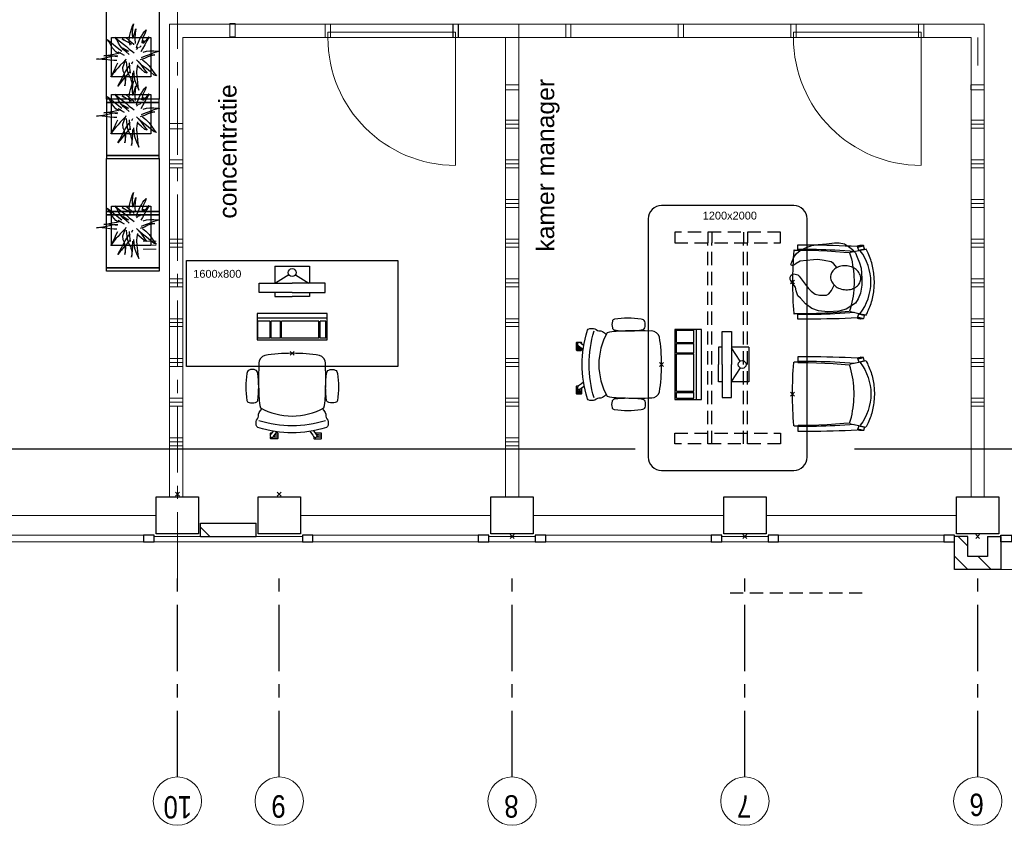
# Model space of a CAD drawing. Header units: millimetres. Extents: x -46954 to 169732, y -26853 to 94136.
# Tile 167 of 174: x 104900 to 112344, y 13083 to 19169. Entities that reach past the tile are written whole.
import ezdxf

# ---------------------------------------------------------------- set-up
doc = ezdxf.new("R2010")
doc.units = ezdxf.units.MM
doc.header["$LTSCALE"] = 400
doc.header["$PDMODE"] = 3
doc.header["$PDSIZE"] = 15
doc.linetypes.add('CENTER', pattern=[2, 1.25, -0.25, 0.25, -0.25])
doc.linetypes.add('HIDDEN', pattern=[0.375, 0.25, -0.125])
for name, color, linetype in [('-gd', 2, 'Continuous'), ('-ve', 2, 'HIDDEN'), ('co1-1-n-1-0-8_ip0', 7, 'Continuous'), ('inlay', 6, 'Continuous'), ('inr', 4, 'Continuous'), ('plant', 114, 'Continuous'), ('plat', 5, 'Continuous'), ('sona-s008_ip0', 7, 'Continuous'), ('stramien', 1, 'CENTER'), ('symbol', 1, 'Continuous'), ('timmerwerk-ge', 150, 'Continuous'), ('timmerwerk-ve', 8, 'HIDDEN')]:
    doc.layers.add(name, color=color, linetype=linetype)
for name, color, linetype, lineweight in [('Binnenkozijnen', 140, 'Continuous', 15), ('Buitenkozijnen', 140, 'Continuous', 15), ('mat-baksteen', 5, 'Continuous', 25), ('mat-beton (ihwg)', 5, 'Continuous', 25), ('None', 7, 'Continuous', 9)]:
    doc.layers.add(name, color=color, linetype=linetype, lineweight=lineweight)
doc.styles.add('Arial', font='arial.ttf', dxfattribs={"height": 176.388889})
doc.styles.add('Arial Narrow', font='ARIALN.TTF', dxfattribs={"height": 222.25})

# ---------------------------------------------------------------- blocks, each defined once
blk = doc.blocks.new('Kolom 280x320')
at = {"layer": 'mat-beton (ihwg)', "lineweight": 25}
blk.add_lwpolyline([(-300, 160), (-20, 160), (-20, -160), (-300, -160)], close=True, dxfattribs=at)
at = {"layer": 'None', "color": 92, "linetype": 'Continuous', "lineweight": 5}
blk.add_point((0, 0), dxfattribs=at)
blk = doc.blocks.new('*X1474')
at = {"layer": 'None', "lineweight": 9}
for p, q in [((-16688.9, -34366.6), (-16638.1, -34315.8)), ((-16688.9, -34543), (-16588.9, -34443))]:
    blk.add_line(p, q, dxfattribs=at)
blk = doc.blocks.new('*X1475')
at = {"layer": 'None', "lineweight": 9}
for p, q in [((-16638.1, -34315.8), (-16587.3, -34265)), ((-16510.9, -34365), (-16438.9, -34293))]:
    blk.add_line(p, q, dxfattribs=at)
blk = doc.blocks.new('*X1477')
at = {"layer": 'None', "lineweight": 9}
blk.add_line((-16438.9, -28636.1), (-16367.8, -28565), dxfattribs=at)
blk = doc.blocks.new('Gevelpui best 1410 (2D)')
at = {"layer": 'Buitenkozijnen', "lineweight": 15}
for p, q in [((-260, 0), (-260, -1410)), ((-260, 0), (-210, 0)), ((-210, 0), (-210, -1410)), ((-260, -1410), (-210, -1410))]:
    blk.add_line(p, q, dxfattribs=at)
at = {"layer": 'Buitenkozijnen', "color": 92, "lineweight": 25}
for points in [[(-260, 0), (-210, 0), (-210, -80), (-260, -80)], [(-260, -1330), (-210, -1330), (-210, -1410), (-260, -1410)]]:
    blk.add_lwpolyline(points, close=True, dxfattribs=at)
at = {"layer": 'None', "color": 43, "linetype": 'Continuous', "lineweight": 9}
blk.add_line((-410, 15), (-410, -1425), dxfattribs=at)
blk = doc.blocks.new('*U26')
at = {"layer": 'Buitenkozijnen', "lineweight": 15}
for p, q in [((-10, 0), (-10, -1960)), ((-10, 0), (40, 0)), ((40, 0), (40, -1960)), ((-10, -1960), (40, -1960))]:
    blk.add_line(p, q, dxfattribs=at)
blk = doc.blocks.new('Gevelpui best 1960')
at = {"layer": 'Buitenkozijnen', "color": 43, "lineweight": 9}
blk.add_line((250, 0), (250, -1960), dxfattribs=at)
at = {"layer": 'Buitenkozijnen', "color": 92, "lineweight": 25}
for points in [[(-10, 0), (40, 0), (40, -80), (-10, -80)], [(-10, -1880), (40, -1880), (40, -1960), (-10, -1960)]]:
    blk.add_lwpolyline(points, close=True, dxfattribs=at)
at = {"layer": 'Buitenkozijnen'}
blk.add_blockref('*U26', (0, 0), dxfattribs=at)
blk = doc.blocks.new('co1-1-n-1-0-8_b2')
at = {"linetype": 'Continuous'}
for p, q in [((-240.9, -40), (-240.8, -12)), ((240.8, -12), (240.9, -40)), ((-241.1, -513.2), (-224.9, -438.4)), ((-224.9, -438.4), (-223.6, -432.5)), ((223.6, -432.5), (224.9, -438.4)), ((224.9, -438.4), (241.1, -513.2)), ((-276.2, -535.9), (-276.8, -514.6)), ((-271.1, -489.2), (-271.1, -489.2)), ((-250, -554.2), (-241.1, -513.2)), ((241.1, -513.2), (250, -554.2)), ((271.1, -489.2), (271.1, -489.2)), ((276.2, -535.9), (276.8, -514.6)), ((249.3, -541.5), (249.3, -541.8))]:
    blk.add_line(p, q, dxfattribs=at)
at = {"linetype": 'Continuous', "flags": 128}
for points in [[(-271.1, -489.2), (-273.2, -443.6), (-275, -397.8), (-276.6, -351.9), (-278, -305.9), (-279.1, -259.7), (-280, -213.5), (-280.6, -167.1), (-281, -120.8), (-281.1, -74.4), (-281, -42.5, -0.413754), (-278.5, -40), (-241.1, -40, -0.411281), (-238.6, -42.5), (-237.8, -117.5), (-236.2, -180.8), (-233.7, -244), (-230.1, -307.2), (-225.8, -368.1), (-220.6, -429)], [(220.6, -429), (224.3, -387.5), (229, -324.4), (232.8, -261.2), (235.6, -198), (237.5, -134.7), (238.8, -42.5, -0.410009), (241.3, -40), (278.5, -40, -0.413754), (281, -42.5), (281.1, -74.4), (281, -120.8), (280.6, -167.1), (280, -213.5), (279.1, -259.7), (278, -305.9), (276.6, -351.9), (275, -397.8), (273.2, -443.6), (271.1, -489.2)]]:
    blk.add_lwpolyline(points, format="xyb", dxfattribs=at)
for points in [[(-230.7, -465.1), (-233.2, -433.7), (-235.8, -395.6), (-238.1, -357.3), (-240.1, -319), (-241.6, -284.6), (-242.9, -250.3), (-244, -215.8), (-244.8, -181.3), (-245.4, -146.6), (-245.8, -112), (-246.1, -77.2), (-246.2, -42.5)], [(230.7, -465.1), (233.2, -433.7), (235.8, -395.6), (238.1, -357.3), (240.1, -319), (241.6, -284.6), (242.9, -250.3), (244, -215.8), (244.8, -181.3), (245.4, -146.6), (245.8, -112), (246.1, -77.2), (246.2, -42.5)], [(0, -465.5), (-18.1, -465.2), (-36.1, -464.6), (-59.3, -463.1), (-82.5, -460.9), (-105.6, -457.9), (-128.5, -454.2), (-151.9, -449.7), (-175, -444.4), (-197.9, -438.3), (-220.5, -431.4)], [(220.5, -431.4), (198.1, -438.3), (175.3, -444.3), (152.1, -449.7), (128.5, -454.2), (105.7, -457.9), (82.8, -460.8), (59.5, -463.1), (36.1, -464.6), (18.1, -465.2), (0, -465.5)], [(-276.7, -513.9), (-276.8, -514.2), (-276.8, -514.6)], [(-271.1, -487.9), (-271.8, -491.3), (-272.8, -495.6), (-273.7, -500), (-274, -501.3), (-274.3, -502.6), (-274.5, -503.9), (-274.9, -505.4), (-275.3, -507.3), (-275.8, -509.5), (-276.3, -512.2), (-276.7, -513.9)], [(-269.4, -491.4), (-262.6, -493.7), (-247.5, -498.5), (-238.5, -501.2)], [(238.5, -501.2), (241.1, -500.5), (255.1, -496.1), (269.2, -491.5), (269.4, -491.5)], [(276.7, -513.9), (276.3, -512.1), (275.7, -509.4), (275.2, -507.1), (274.8, -505.1), (274.5, -503.6), (274.2, -502.3), (273.9, -500.9), (273.1, -497.2), (272.3, -493.6), (271.1, -487.9)], [(276.7, -513.9), (276.8, -514.2), (276.8, -514.6)], [(-251.6, -543), (-266, -539.8), (-274.6, -537.9)], [(-248.7, -557), (-241.7, -560.6), (-230.9, -566), (-220.5, -570.8), (-209.7, -575.6), (-197.7, -580.6), (-185.6, -585.3), (-173.3, -589.7), (-161, -593.7), (-148.6, -597.5), (-136.1, -601), (-123.5, -604.2), (-110.8, -607), (-98.1, -609.6), (-85.4, -611.8), (-72.6, -613.8), (-59.7, -615.4), (-46.8, -616.7), (-33.9, -617.7), (-22.6, -618.2), (-10.7, -618.6), (0, -618.7)], [(0, -618.7), (7.7, -618.6), (19.8, -618.3), (31.2, -617.8), (42.9, -617), (55.8, -615.8), (68.7, -614.3), (81.5, -612.4), (94.3, -610.3), (107, -607.8), (119.7, -605.1), (132.3, -602), (144.8, -598.6), (157.2, -594.9), (169.5, -590.9), (181.8, -586.7), (194, -582.1), (206, -577.2), (217.9, -572), (228.2, -567.2), (238.9, -562), (248.7, -557)], [(251.6, -543), (266, -539.8), (274.6, -537.9)]]:
    blk.add_lwpolyline(points, dxfattribs=at)
blk.add_arc((0, -2996), 2996, 85.43354, 94.56646)
at = {"linetype": 'Continuous'}
for centre, radius, start, end in [((-238.3, -12), 2.5, 94.56646, 179.48074), ((238.3, -12), 2.5, 0.51926, 85.43354), ((-268.6, -489.1), 2.5, 182.80576, 251.21272), ((0.2, -200.9), 391.2, 232.63547, 269.9709), ((-0.2, -200.9), 391.2, 270.03074, 307.36288), ((268.6, -489.1), 2.5, 288.78728, 357.19424), ((-274.2, -535.9), 2.02, 180.49767, 256.30763), ((-251.3, -541), 2.06, 259.07727, 349.1575), ((-247.5, -554.8), 2.5, 167.79098, 242.16084), ((247.5, -554.8), 2.5, 297.83916, 12.20902), ((251.3, -541), 2.06, 190.8425, 280.92273), ((274.2, -535.9), 2.02, 283.69237, 359.50233)]:
    blk.add_arc(centre, radius, start, end, dxfattribs=at)
for points, knots in [([(-265.1, -493), (-265.4, -494.2), (-265.6, -495.3), (-266.2, -497.7), (-266.4, -498.8), (-267, -501.3), (-267.3, -502.6), (-268.1, -505.7), (-268.5, -507.6), (-269.5, -511.5), (-269.9, -513.5), (-271, -517.8), (-271.5, -520.1), (-272.5, -524), (-272.9, -525.6), (-273.7, -528.8), (-274.1, -530.5), (-274.8, -533.4), (-275.1, -534.7), (-275.4, -535.9)], [0, 0, 0, 0, 0.1046264, 0.1046264, 0.2041971, 0.2041971, 0.3037678, 0.3037678, 0.4397222, 0.4397222, 0.5756766, 0.5756766, 0.7177927, 0.7177927, 0.8100398, 0.8100398, 0.902287, 0.902287, 0.9702722, 0.9702722, 0.9702722, 0.9702722]), ([(-240.4, -500.6), (-240.5, -501), (-241.1, -503.7), (-242.4, -509.8), (-244.4, -519.1), (-246.7, -529.5), (-248.3, -537.3), (-249.2, -541.4)], [0, 0, 0, 0, 0.035243, 0.2774915, 0.5197864, 0.7622544, 1, 1, 1, 1]), ([(240.4, -500.7), (240.5, -501), (241.1, -503.7), (242.4, -509.8), (244.4, -519.1), (246.7, -529.5), (248.4, -537.3), (249.2, -541.2)], [0, 0, 0, 0, 0.034208, 0.276552, 0.518943, 0.761507, 1, 1, 1, 1]), ([(265.1, -493), (265.4, -494.1), (265.6, -495.3), (266.2, -497.6), (266.4, -498.8), (267, -501.3), (267.3, -502.5), (268.1, -505.7), (268.5, -507.6), (269.5, -511.5), (269.9, -513.5), (271, -517.8), (271.5, -520.1), (272.5, -524), (272.9, -525.6), (273.7, -528.8), (274.1, -530.5), (274.8, -533.4), (275.1, -534.7), (275.4, -535.9)], [0, 0, 0, 0, 0.1047297, 0.1047297, 0.2042741, 0.2042741, 0.3038185, 0.3038185, 0.4398435, 0.4398435, 0.5758684, 0.5758684, 0.7177557, 0.7177557, 0.8100315, 0.8100315, 0.9023074, 0.9023074, 0.9702936, 0.9702936, 0.9702936, 0.9702936])]:
    blk.add_open_spline(points, degree=3, knots=knots, dxfattribs=at)
at = {"layer": 'co1-1-n-1-0-8_ip0'}
blk.add_point((0, 0), dxfattribs=at)
blk = doc.blocks.new('SYMB-PS01_B2')
blk.add_lwpolyline([(58.6, 67.4), (69.9, 77.8), (86, 96.6), (96.2, 116.4), (97.7, 170.3), (98.9, 217.4), (92.2, 250.7), (80.6, 302.7), (67.2, 348.9), (45.4, 376.3), (34.1, 387.9), (26.6, 400.2), (25.8, 409.6), (35.8, 414.1), (52.2, 410), (91.1, 399.8), (121.7, 384.5), (148.5, 360), (172.8, 323.3), (197.5, 278.9), (212.1, 231.9), (226.3, 168.8), (242.3, 111.1), (246.7, 76.3), (243.8, 35.7), (228.6, 1.8), (211, -31.7), (189.9, -56.4), (157.6, -74.3), (117.4, -97.9), (79.2, -115.8), (3.3, -132.4), (-46.9, -138.2), (-106.7, -136.4), (-153.5, -126.6), (-188.7, -109.6), (-215.4, -77.6), (-241.3, -46.4), (-264.4, 7.1), (-281.7, 87.7), (-285.3, 159.4), (-274.4, 212.1), (-245.6, 262.8), (-208.8, 307.7), (-193.1, 328.9), (-157.4, 347.2), (-130.7, 355.4), (-98.1, 391.1), (-80.1, 403.4), (-61.1, 407.8), (-46.6, 401.9), (-35.3, 388.5), (-34.1, 373.2), (-36.8, 351.9), (-46.2, 340), (-98.7, 286.6), (-128.1, 256.2), (-144.3, 235.4), (-162, 200.8), (-165.4, 167), (-158.2, 116.6), (-147, 99), (-118, 82.3), (-92.6, 73.9), (-75.3, 68.1)])
blk.add_lwpolyline([(-98.1, -12.2, 0.078796), (-89.7, -57.2, 0.088041), (-69.3, -92.8, 0.105312), (-38.1, -117.4, 0.121926), (-4.5, -124.7, 0.121926), (28.7, -115.5, 0.105312), (58.5, -89.2, 0.088041), (76.7, -52.4, 0.078796), (82.6, -7.1, 0.078796), (74.1, 37.9, 0.088041), (53.8, 73.5, 0.105312), (22.6, 98.1, 0.121926), (-11.1, 105.4, 0.121926), (-44.2, 96.2, 0.105312), (-74, 69.9, 0.088041), (-92.2, 33.1, 0.078796)], format="xyb", close=True)
blk = doc.blocks.new('boom nieuw 01')
at = {"layer": 'plant', "extrusion": (0, -4.44089e-16, -1)}
for p, q in [((-574, 694), (-627, 737)), ((-627, 737), (-616, 698)), ((-574, 694), (-627, 737)), ((-627, 737), (-616, 698)), ((-616, 698), (-564, 639)), ((-616, 698), (-564, 639)), ((-519, 654), (-574, 694)), ((-519, 654), (-574, 694)), ((-467, 618), (-519, 654)), ((-467, 618), (-519, 654)), ((-298, 670), (-316, 598)), ((-285, 709), (-298, 670)), ((-285, 665), (-285, 709)), ((-279, 616), (-285, 665)), ((-257, 677), (-284, 619)), ((-257, 677), (-284, 619)), ((-238, 749), (-257, 677)), ((-238, 749), (-257, 677)), ((-225, 789), (-238, 749)), ((-225, 789), (-238, 749)), ((-225, 745), (-225, 789)), ((-225, 745), (-225, 789)), ((-219, 696), (-225, 745)), ((-219, 696), (-225, 745)), ((-219, 630), (-219, 696)), ((-219, 630), (-219, 696)), ((-531, 541), (-584, 584)), ((-584, 584), (-573, 545)), ((-531, 541), (-584, 584)), ((-584, 584), (-573, 545)), ((-573, 545), (-520, 486)), ((-573, 545), (-520, 486)), ((-564, 639), (-510, 574)), ((-564, 639), (-510, 574)), ((-476, 501), (-531, 541)), ((-476, 501), (-531, 541)), ((-520, 486), (-467, 421)), ((-520, 486), (-467, 421)), ((-510, 574), (-463, 510)), ((-510, 574), (-463, 510)), ((-424, 465), (-476, 501)), ((-424, 465), (-476, 501)), ((-412, 565), (-467, 618)), ((-412, 565), (-467, 618)), ((-463, 510), (-423, 466)), ((-463, 510), (-423, 466)), ((-369, 511), (-412, 565)), ((-369, 511), (-412, 565)), ((-344, 540), (-368, 472)), ((-316, 598), (-344, 540)), ((-308, 551), (-333, 488)), ((-308, 551), (-333, 488)), ((-284, 619), (-308, 551)), ((-284, 619), (-308, 551)), ((-243, 519), (-227, 576)), ((-243, 519), (-227, 576)), ((-187, 511), (-234, 479)), ((-187, 511), (-234, 479)), ((-227, 576), (-219, 630)), ((-227, 576), (-219, 630)), ((-119, 548), (-187, 511)), ((-167, 460), (-136, 488)), ((-167, 460), (-136, 488)), ((-55, 579), (-119, 548)), ((-55, 579), (-119, 548)), ((-101, 524), (-55, 560)), ((-101, 524), (-55, 560)), ((-95, 500), (-50, 537)), ((-4, 517), (-70, 496)), ((-4, 517), (-70, 496)), ((9, 617), (-55, 579)), ((9, 617), (-55, 579)), ((-55, 560), (-36, 579)), ((-55, 560), (-36, 579)), ((-36, 579), (9, 617)), ((-36, 579), (9, 617)), ((-25, 464), (20, 490)), ((-25, 464), (20, 490)), ((73, 551), (-4, 517)), ((73, 551), (-4, 517)), ((20, 490), (61, 517)), ((20, 490), (61, 517)), ((61, 517), (92, 539)), ((61, 517), (92, 539)), ((126, 569), (73, 551)), ((126, 569), (73, 551)), ((92, 539), (126, 569)), ((92, 539), (126, 569)), ((-831, 440), (-863, 451)), ((-863, 451), (-808, 440)), ((-831, 440), (-863, 451)), ((-863, 451), (-808, 440)), ((-838, 331), (-790, 339)), ((-838, 331), (-790, 339)), ((-787, 335), (-838, 331)), ((-787, 335), (-838, 331)), ((-793, 417), (-831, 440)), ((-793, 417), (-831, 440)), ((-808, 440), (-733, 432)), ((-808, 440), (-733, 432)), ((-751, 400), (-793, 417)), ((-751, 400), (-793, 417)), ((-790, 339), (-724, 343)), ((-790, 339), (-724, 343)), ((-737, 335), (-787, 335)), ((-737, 335), (-787, 335)), ((-690, 378), (-751, 400)), ((-690, 378), (-751, 400)), ((-691, 320), (-737, 335)), ((-733, 432), (-646, 419)), ((-733, 432), (-646, 419)), ((-724, 343), (-665, 349)), ((-724, 343), (-665, 349)), ((-601, 365), (-690, 378)), ((-601, 365), (-690, 378)), ((-665, 349), (-613, 352)), ((-665, 349), (-613, 352)), ((-646, 419), (-567, 415)), ((-646, 419), (-567, 415)), ((-613, 352), (-578, 349)), ((-613, 352), (-578, 349)), ((-547, 362), (-601, 365)), ((-547, 362), (-601, 365)), ((-567, 415), (-510, 423)), ((-567, 415), (-510, 423)), ((-510, 423), (-451, 434)), ((-510, 423), (-451, 434)), ((-398, 347), (-436, 328)), ((-398, 347), (-436, 328)), ((-369, 412), (-424, 465)), ((-369, 412), (-424, 465)), ((-423, 466), (-397, 444)), ((-423, 466), (-397, 444)), ((-231, 344), (-254, 371)), ((-231, 344), (-254, 371)), ((-192, 292), (-231, 344)), ((-192, 292), (-231, 344)), ((-195, 409), (-161, 444)), ((-170, 410), (-128, 424)), ((-170, 410), (-128, 424)), ((-128, 424), (-78, 443)), ((-128, 424), (-78, 443)), ((-105, 362), (-122, 364)), ((-105, 362), (-122, 364)), ((-113, 330), (-85, 277)), ((-113, 330), (-85, 277)), ((-83, 336), (-105, 362)), ((-83, 336), (-105, 362)), ((-15, 385), (-100, 387)), ((-15, 385), (-100, 387)), ((-43, 284), (-83, 336)), ((-43, 284), (-83, 336)), ((-78, 443), (-25, 464)), ((-78, 443), (-25, 464)), ((69, 341), (-16, 343)), ((69, 341), (-16, 343)), ((71, 388), (-15, 385)), ((71, 388), (-15, 385)), ((-5, 354), (51, 371)), ((-5, 354), (51, 371)), ((51, 371), (104, 389)), ((51, 371), (104, 389)), ((154, 344), (69, 341)), ((154, 344), (69, 341)), ((140, 402), (71, 388)), ((140, 402), (71, 388)), ((79, 310), (135, 327)), ((79, 310), (135, 327)), ((104, 389), (140, 402)), ((104, 389), (140, 402)), ((135, 327), (188, 345)), ((135, 327), (188, 345)), ((224, 359), (154, 344)), ((224, 359), (154, 344)), ((188, 345), (224, 359)), ((188, 345), (224, 359)), ((-794, 221), (-746, 230)), ((-794, 221), (-746, 230)), ((-743, 226), (-794, 221)), ((-743, 226), (-794, 221)), ((-722, 163), (-748, 141)), ((-722, 163), (-748, 141)), ((-746, 230), (-680, 234)), ((-746, 230), (-680, 234)), ((-694, 225), (-743, 226)), ((-694, 225), (-743, 226)), ((-737, 139), (-688, 167)), ((-737, 139), (-688, 167)), ((-686, 193), (-722, 163)), ((-686, 193), (-722, 163)), ((-647, 211), (-694, 225)), ((-647, 211), (-694, 225)), ((-636, 315), (-691, 320)), ((-636, 315), (-691, 320)), ((-688, 167), (-620, 196)), ((-688, 167), (-620, 196)), ((-648, 228), (-686, 193)), ((-648, 228), (-686, 193)), ((-642, 298), (-680, 321)), ((-642, 298), (-680, 321)), ((-680, 234), (-621, 240)), ((-680, 234), (-621, 240)), ((-604, 263), (-648, 228)), ((-604, 263), (-648, 228)), ((-592, 206), (-647, 211)), ((-592, 206), (-647, 211)), ((-601, 281), (-642, 298)), ((-601, 281), (-642, 298)), ((-620, 196), (-568, 225)), ((-620, 196), (-568, 225)), ((-553, 314), (-604, 263)), ((-553, 314), (-604, 263)), ((-540, 259), (-601, 281)), ((-540, 259), (-601, 281)), ((-549, 186), (-592, 206)), ((-549, 186), (-592, 206)), ((-583, 313), (-496, 300)), ((-583, 313), (-496, 300)), ((-568, 225), (-511, 263)), ((-568, 225), (-511, 263)), ((-496, 183), (-549, 186)), ((-496, 183), (-549, 186)), ((-451, 246), (-540, 259)), ((-451, 246), (-540, 259)), ((-511, 263), (-472, 292)), ((-511, 263), (-472, 292)), ((-496, 300), (-417, 296)), ((-496, 300), (-417, 296)), ((-392, 219), (-496, 183)), ((-392, 219), (-496, 183)), ((-472, 292), (-455, 309)), ((-472, 292), (-455, 309)), ((-403, 195), (-454, 144)), ((-403, 195), (-454, 144)), ((-397, 243), (-451, 246)), ((-397, 243), (-451, 246)), ((-369, 232), (-403, 195)), ((-369, 232), (-403, 195)), ((-354, 238), (-392, 219)), ((-354, 238), (-392, 219)), ((-297, 215), (-269, 162)), ((-297, 215), (-269, 162)), ((-281, 288), (-232, 238)), ((-281, 288), (-232, 238)), ((-269, 162), (-239, 109)), ((-269, 162), (-239, 109)), ((-194, 216), (-242, 260)), ((-194, 216), (-242, 260)), ((-233, 285), (-204, 233)), ((-233, 285), (-204, 233)), ((-232, 238), (-199, 194)), ((-232, 238), (-199, 194)), ((-186, 120), (-227, 169)), ((-186, 120), (-227, 169)), ((-204, 233), (-174, 186)), ((-204, 233), (-174, 186)), ((-199, 194), (-138, 143)), ((-199, 194), (-138, 143)), ((-174, 186), (-194, 216)), ((-174, 186), (-194, 216)), ((-151, 244), (-192, 292)), ((-151, 244), (-192, 292)), ((-33, 98), (-151, 244)), ((-33, 98), (-151, 244)), ((-127, 307), (-59, 290)), ((-127, 307), (-59, 290)), ((-85, 277), (-56, 224)), ((-85, 277), (-56, 224)), ((-59, 290), (16, 294)), ((-59, 290), (16, 294)), ((-56, 224), (-25, 178)), ((-56, 224), (-25, 178)), ((-25, 178), (-46, 207)), ((-25, 178), (-46, 207)), ((-3, 235), (-43, 284)), ((-3, 235), (-43, 284)), ((16, 294), (79, 310)), ((16, 294), (79, 310)), ((-748, 141), (-796, 107)), ((-748, 141), (-796, 107)), ((-796, 107), (-737, 139)), ((-796, 107), (-737, 139)), ((-597, 22), (-646, -12)), ((-597, 22), (-646, -12)), ((-646, -12), (-586, 20)), ((-646, -12), (-586, 20)), ((-572, 44), (-597, 22)), ((-572, 44), (-597, 22)), ((-586, 20), (-537, 48)), ((-586, 20), (-537, 48)), ((-535, 74), (-572, 44)), ((-535, 74), (-572, 44)), ((-537, 48), (-469, 77)), ((-537, 48), (-469, 77)), ((-497, 109), (-535, 74)), ((-497, 109), (-535, 74)), ((-454, 144), (-497, 109)), ((-454, 144), (-497, 109)), ((-469, 77), (-417, 106)), ((-469, 77), (-417, 106)), ((-380, 87), (-378, 37)), ((-380, 87), (-378, 37)), ((-378, 37), (-372, -25)), ((-378, 37), (-372, -25)), ((-317, 95), (-308, 24)), ((-317, 95), (-308, 24)), ((-317, -32), (-303, 34)), ((-317, -32), (-303, 34)), ((-308, 24), (-304, -32)), ((-308, 24), (-304, -32)), ((-303, 34), (-304, 107)), ((-303, 34), (-304, 107)), ((-293, -58), (-278, 12)), ((-293, -58), (-278, 12)), ((-278, 12), (-263, 89)), ((-278, 12), (-263, 89)), ((-267, 114), (-235, 70)), ((-267, 114), (-235, 70)), ((-263, 89), (-248, 155)), ((-263, 89), (-248, 155)), ((-235, 70), (-173, 19)), ((-235, 70), (-173, 19)), ((-69, -25), (-186, 120)), ((-69, -25), (-186, 120)), ((-173, 19), (-128, -8)), ((-173, 19), (-128, -8)), ((-138, 143), (-93, 116)), ((-138, 143), (-93, 116)), ((-93, 116), (-36, 86)), ((-93, 116), (-36, 86)), ((-36, 86), (2, 56)), ((-36, 86), (2, 56)), ((2, 56), (-33, 98)), ((2, 56), (-33, 98)), ((-372, -25), (-363, -96)), ((-372, -25), (-363, -96)), ((-363, -96), (-359, -152)), ((-363, -96), (-359, -152)), ((-359, -152), (-354, -201)), ((-359, -152), (-354, -201)), ((-348, -178), (-333, -108)), ((-348, -178), (-333, -108)), ((-333, -108), (-317, -32)), ((-333, -108), (-317, -32)), ((-304, -32), (-299, -81)), ((-304, -32), (-299, -81)), ((-303, -124), (-293, -58)), ((-303, -124), (-293, -58)), ((-299, -81), (-303, -124)), ((-299, -81), (-303, -124)), ((-128, -8), (-72, -38)), ((-128, -8), (-72, -38)), ((-72, -38), (-33, -68)), ((-72, -38), (-33, -68)), ((-33, -68), (-69, -25)), ((-33, -68), (-69, -25)), ((-358, -244), (-348, -178)), ((-358, -244), (-348, -178)), ((-354, -201), (-358, -244)), ((-354, -201), (-358, -244))]:
    blk.add_line(p, q, dxfattribs=at)
at = {"layer": 'timmerwerk-ge', "linetype": 'Continuous', "extrusion": (0, -4.44089e-16, -1)}
for p, q in [((0, 647), (-647, 647)), ((-647, 647), (-647, 0)), ((0, 0), (0, 647)), ((-647, 0), (0, 0))]:
    blk.add_line(p, q, dxfattribs=at)
blk = doc.blocks.new('SONA-S008_B2')
at = {"layer": '-gd'}
blk.add_open_spline([(-253, -509.5), (-87.8, -560.2), (87.8, -560.2), (253, -509.5)], degree=3, dxfattribs=at)
for points in [[(-206.6, -15.8), (-79.4, 5.3), (79.6, 5.3), (206.6, -15.8)], [(-253, -272.1), (-257.1, -206.8), (-252.1, -139.2), (-253, -73.9)], [(-253, -73.9), (-253.4, -51.6), (-233.1, -20.2), (-206.6, -15.8)], [(206.6, -15.8), (233.1, -20.2), (253.4, -51.6), (253, -73.9)], [(253, -73.9), (252.1, -139.2), (257.1, -206.8), (253, -272.1)], [(-325.3, -126.1), (-337, -131.7), (-340.4, -140.8), (-342.5, -153.6)], [(-277.9, -126.1), (-287.8, -121.3), (-315.3, -121.3), (-325.3, -126.1)], [(-260.7, -153.6), (-262.7, -140.8), (-266.2, -131.7), (-277.9, -126.1)], [(260.6, -153.6), (262.7, -140.8), (266.2, -131.7), (277.9, -126.1)], [(277.9, -126.1), (287.8, -121.3), (315.3, -121.3), (325.3, -126.1)], [(325.3, -126.1), (337, -131.7), (340.4, -140.8), (342.5, -153.6)], [(-342.5, -153.6), (-353.5, -221.1), (-351.5, -287.6), (-342.5, -355.4)], [(-260.7, -355.4), (-251.6, -287.6), (-249.7, -221.1), (-260.7, -153.6)], [(260.6, -355.4), (251.6, -287.6), (249.7, -221.1), (260.6, -153.6)], [(342.5, -153.6), (353.4, -221.1), (351.5, -287.6), (342.5, -355.4)], [(-238.9, -411.5), (-253, -365.7), (-250.2, -318.7), (-253, -272.1)], [(253, -272.1), (250.2, -318.7), (253, -365.7), (238.9, -411.5)], [(251.9, -297.7), (252.9, -297.4), (253.8, -297.1), (254.7, -296.8)], [(-342.5, -355.4), (-341.5, -363), (-333.6, -369.9), (-326.1, -371.8)], [(-326.1, -371.8), (-310.3, -375.7), (-292.8, -375.7), (-277, -371.8)], [(-277, -371.8), (-269.5, -369.9), (-261.7, -363), (-260.7, -355.4)], [(-250.7, -332.5), (-253.1, -331.7), (-255.4, -330.9), (-257.6, -330.2)], [(-255.2, -303.9), (-254.1, -304.3), (-252.9, -304.7), (-251.7, -305.1)], [(256.9, -323.2), (255, -323.8), (253.1, -324.4), (251, -325.1)], [(277, -371.8), (269.5, -369.9), (261.7, -363), (260.6, -355.4)], [(326.1, -371.8), (310.3, -375.7), (292.8, -375.7), (277, -371.8)], [(342.5, -355.4), (341.5, -363), (333.6, -369.9), (326.1, -371.8)], [(-227.3, -418.1), (-247.1, -436.6), (-255.7, -455.2), (-255.5, -473.7)], [(238.9, -411.5), (95.4, -494.5), (-95.5, -494.5), (-238.9, -411.5)], [(255.5, -473.7), (255.7, -455.2), (247.1, -436.6), (227.3, -418.1)], [(-272.1, -515.2), (-274.4, -533.8), (-273.7, -555.7), (-258.6, -560.1)], [(-255.5, -473.7), (-255.4, -489), (-270.3, -500.1), (-272.1, -515.2)], [(272.1, -515.2), (270.3, -500.1), (255.4, -489), (255.5, -473.7)], [(258.6, -560.1), (273.7, -555.6), (274.4, -533.8), (272.1, -515.2)], [(-258.6, -560.1), (-77.4, -613.6), (78.8, -613.6), (258.6, -560.1)], [(-185.5, -615.4), (-185.5, -615.4), (-176.5, -602.9), (-162.6, -583.8)], [(-134.5, -588.9), (-152.4, -613.6), (-164.7, -630.5), (-164.7, -630.5)], [(143.1, -630.4), (143.1, -630.4), (131.8, -614.9), (115.2, -592)], [(143.7, -587.5), (156, -604.4), (163.9, -615.2), (163.9, -615.2)], [(-222.5, -641.1), (-222.5, -641.1), (-222.4, -632.9), (-222.4, -632.9)], [(-218.8, -644.8), (-220.8, -644.8), (-222.5, -643.1), (-222.5, -641.1)], [(-222.4, -606.9), (-222.4, -604.9), (-220.7, -603.3), (-218.7, -603.3)], [(-222.4, -615.1), (-222.4, -615.1), (-222.4, -606.9), (-222.4, -606.9)], [(-218.8, -615.1), (-218.8, -615.1), (-222.4, -615.1), (-222.4, -615.1)], [(-222.4, -629.9), (-222.4, -629.9), (-222.4, -618.1), (-222.4, -618.1)], [(-222.4, -618.1), (-222.4, -618.1), (-198.5, -618.1), (-198.5, -618.1)], [(-198.6, -630), (-198.6, -630), (-222.4, -629.9), (-222.4, -629.9)], [(-222.4, -632.9), (-222.4, -632.9), (-218.8, -632.9), (-218.8, -632.9)], [(-198.5, -615.1), (-198.5, -615.1), (-218.8, -615.1), (-218.8, -615.1)], [(-218.8, -632.9), (-218.8, -632.9), (-198.6, -633), (-198.6, -633)], [(-166.5, -644.9), (-166.5, -644.9), (-218.8, -644.8), (-218.8, -644.8)], [(-218.7, -603.3), (-218.7, -603.3), (-192, -603.3), (-176.8, -603.3)], [(-198.6, -633), (-198.6, -633), (-198.6, -630), (-198.6, -630)], [(-198.6, -630), (-198.6, -630), (-186.7, -630), (-186.7, -630)], [(-198.6, -633), (-198.6, -633), (-186.7, -633), (-186.7, -633)], [(-198.5, -618.1), (-198.5, -618.1), (-198.5, -615.1), (-198.5, -615.1)], [(-198.5, -615.1), (-198.5, -615.1), (-186.7, -615.2), (-186.7, -615.2)], [(-198.5, -618.1), (-198.5, -618.1), (-189.1, -618.2), (-187.1, -618.2)], [(-182.7, -633.4), (-188.4, -629.2), (-189.7, -621.1), (-185.5, -615.4)], [(-185.4, -615.2), (-186.2, -615.2), (-186.7, -615.2), (-186.7, -615.2)], [(-186.7, -615.2), (-186.7, -615.2), (-186.7, -616.4), (-186.7, -617.3)], [(-185.9, -630), (-186.4, -630), (-186.7, -630), (-186.7, -630)], [(-186.7, -630), (-186.7, -630), (-186.7, -633), (-186.7, -633)], [(-186.7, -633), (-186.7, -633), (-185.3, -633), (-183.1, -633)], [(-164.7, -630.5), (-168.8, -636.2), (-176.9, -637.5), (-182.7, -633.4)], [(-182.7, -633.4), (-182.7, -633.4), (-182.7, -633.4), (-182.7, -633.4)], [(-167.1, -633), (-166.7, -633), (-166.5, -633), (-166.5, -633)], [(-166.5, -633), (-166.5, -633), (-162.9, -633.1), (-162.9, -633.1)], [(-162.9, -641.3), (-162.9, -643.3), (-164.5, -644.9), (-166.5, -644.9)], [(-162.8, -630.1), (-162.8, -630.1), (-163.4, -630.1), (-164.4, -630)], [(-162.9, -633.1), (-162.9, -633.1), (-162.9, -641.3), (-162.9, -641.3)], [(-162.8, -628), (-162.8, -629.2), (-162.8, -630.1), (-162.8, -630.1)], [(106.4, -606.6), (106.4, -604.6), (108, -603), (110, -603)], [(106.4, -614.8), (106.4, -614.8), (106.4, -606.6), (106.4, -606.6)], [(110.1, -614.8), (110.1, -614.8), (106.4, -614.8), (106.4, -614.8)], [(106.4, -629.7), (106.4, -629.7), (106.4, -617.8), (106.4, -617.8)], [(106.4, -617.8), (106.4, -617.8), (130.3, -617.8), (130.3, -617.8)], [(130.3, -629.6), (130.3, -629.6), (106.4, -629.7), (106.4, -629.7)], [(106.4, -640.9), (106.4, -640.9), (106.4, -632.7), (106.4, -632.7)], [(106.4, -632.7), (106.4, -632.7), (110.1, -632.7), (110.1, -632.7)], [(110.1, -644.5), (108.1, -644.5), (106.5, -642.9), (106.4, -640.9)], [(110, -603), (110, -603), (115.6, -603), (123.1, -603)], [(130.3, -614.8), (130.3, -614.8), (110.1, -614.8), (110.1, -614.8)], [(110.1, -632.7), (110.1, -632.7), (130.3, -632.6), (130.3, -632.6)], [(162.4, -644.4), (162.4, -644.4), (110.1, -644.5), (110.1, -644.5)], [(130.3, -617.8), (130.3, -617.8), (130.3, -614.8), (130.3, -614.8)], [(130.3, -614.8), (130.3, -614.8), (130.9, -614.8), (131.7, -614.8)], [(130.3, -617.8), (130.3, -617.8), (131.9, -617.8), (133.9, -617.8)], [(130.3, -632.6), (130.3, -632.6), (130.3, -629.6), (130.3, -629.6)], [(130.3, -629.6), (130.3, -629.6), (142.1, -629.6), (142.1, -629.6)], [(130.3, -632.6), (130.3, -632.6), (142.2, -632.6), (142.2, -632.6)], [(142.5, -629.6), (142.3, -629.6), (142.1, -629.6), (142.1, -629.6)], [(142.1, -629.6), (142.1, -629.6), (142.2, -632.6), (142.2, -632.6)], [(142.2, -632.6), (142.2, -632.6), (143.3, -632.6), (145.1, -632.6)], [(161.1, -633.2), (155.3, -637.4), (147.2, -636.1), (143.1, -630.4)], [(154.9, -602.9), (159.4, -602.9), (162.3, -602.9), (162.3, -602.9)], [(163.9, -615.2), (168.1, -621), (166.8, -629.1), (161.1, -633.2)], [(161.1, -633.2), (161.1, -633.2), (161.1, -633.2), (161.1, -633.2)], [(161.8, -632.6), (162.2, -632.6), (162.4, -632.6), (162.4, -632.6)], [(162.3, -602.9), (164.4, -602.9), (166, -604.6), (166, -606.6)], [(162.4, -632.6), (162.4, -632.6), (166, -632.6), (166, -632.6)], [(166, -640.8), (166, -642.8), (164.4, -644.4), (162.4, -644.4)], [(166, -614.8), (166, -614.8), (164.6, -614.8), (163.5, -614.8)], [(166, -629.6), (166, -629.6), (165.4, -629.6), (164.4, -629.6)], [(165.3, -617.8), (165.8, -617.8), (166, -617.8), (166, -617.8)], [(166, -606.6), (166, -606.6), (166, -614.8), (166, -614.8)], [(166, -617.8), (166, -617.8), (166, -618.6), (166, -619.9)], [(166, -625.7), (166, -627.8), (166, -629.6), (166, -629.6)], [(166, -632.6), (166, -632.6), (166, -640.8), (166, -640.8)]]:
    blk.add_open_spline(points, degree=3)
at = {"layer": 'sona-s008_ip0'}
blk.add_point((0, 0), dxfattribs=at)
blk = doc.blocks.new('SYMB-CMP4_B2')
for p, q in [((-130, 558.1), (130, 558.1)), ((-130, 558.1), (-130, 428.1)), ((130, 558.1), (130, 428.1)), ((-25.3, 491.9), (-125, 428.1)), ((25.3, 491.9), (125, 428.1)), ((-250, 358.1), (-250, 428.1)), ((-250, 428.1), (0, 428.1)), ((250, 428.1), (0, 428.1)), ((250, 358.1), (250, 428.1)), ((0, 358.1), (-250, 358.1)), ((-130, 358.1), (-130, 328.1)), ((-130, 328.1), (0, 328.1)), ((0, 358.1), (250, 358.1)), ((130, 328.1), (0, 328.1)), ((130, 358.1), (130, 328.1)), ((265, 200), (-265, 200)), ((-265, 200), (-265, 0)), ((265, 162.9), (-265, 162.9)), ((265, 0), (265, 200)), ((-166.8, 141.5), (-259.7, 141.5)), ((-259.7, 12.9), (-259.7, 141.5)), ((-166.8, 12.9), (-166.8, 141.5)), ((-88, 141.5), (-159.1, 141.5)), ((-159.1, 12.9), (-159.1, 141.5)), ((-88, 12.9), (-88, 141.5)), ((200.4, 141.5), (-81.5, 141.5)), ((-81.5, 12.9), (-81.5, 141.5)), ((200.4, 12.9), (200.4, 141.5)), ((254.7, 141.5), (212.3, 141.5)), ((212.3, 12.9), (212.3, 141.5)), ((254.7, 12.9), (254.7, 141.5)), ((-265, 0), (265, 0)), ((-166.8, 12.9), (-259.7, 12.9)), ((-88, 12.9), (-159.1, 12.9)), ((200.4, 12.9), (-81.5, 12.9)), ((254.7, 12.9), (212.3, 12.9))]:
    blk.add_line(p, q)
blk.add_circle((0, 508.1), 30)

msp = doc.modelspace()

# ---------------------------------------------------------------- linework, layer by layer
at = {"layer": 'Buitenkozijnen', "lineweight": 15}
for points in [[(105917.26676, 15224.13853), (105917.26676, 15264.17916), (107037.26676, 15264.17916), (107037.26676, 15224.13853)], [(108447.26676, 15224.13853), (108447.26676, 15264.17916), (108797.26676, 15264.17916), (108797.26676, 15224.13853)], [(110207.26676, 15224.13853), (110207.26676, 15264.17916), (110557.26676, 15264.17916), (110557.26676, 15224.13853)]]:
    msp.add_lwpolyline(points, close=True, dxfattribs=at)
at = {"layer": 'inlay'}
for p, q in [((109552.26676, 15924.13853), (104282.26676, 15924.13853)), ((119372.3074, 15924.13853), (111212.26676, 15924.13853))]:
    msp.add_line(p, q, dxfattribs=at)
msp.add_arc((110992.26676, 15844.17916), 7460, 136.574055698, 155.614826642, dxfattribs=at)
at = {"layer": 'inr'}
msp.add_lwpolyline([(110852.26676, 15864.17916), (110852.26676, 17664.17916, 0.4142135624), (110752.26676, 17764.17916), (109752.26676, 17764.17916, 0.4142135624), (109652.26676, 17664.17916), (109652.26676, 15864.17916, 0.4142135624), (109752.26676, 15764.17916), (110752.26676, 15764.17916, 0.4142135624)], format="xyb", close=True, dxfattribs=at)
msp.add_lwpolyline([(106159.86936, 17348.5399), (107759.86936, 17348.5399), (107759.86936, 16548.5399), (106159.86936, 16548.5399)], close=True, dxfattribs=at)
at = {"layer": 'mat-baksteen', "lineweight": 25}
for p, q in [((106267.26676, 15364.17916), (106687.26676, 15364.17916)), ((106267.26676, 15264.17916), (106267.26676, 15364.17916)), ((106687.26676, 15264.17916), (106687.26676, 15364.17916)), ((106267.26676, 15264.17916), (106687.26676, 15264.17916)), ((112067.26676, 15264.17916), (111967.26676, 15264.17916)), ((111967.26676, 15014.17916), (111967.26676, 15264.17916)), ((112067.26676, 15114.17916), (112067.26676, 15264.17916)), ((112217.26676, 15264.17916), (112217.26676, 15114.17916)), ((112217.26676, 15264.17916), (112317.26676, 15264.17916)), ((112317.26676, 15264.17916), (112317.26676, 15014.17916)), ((112217.26676, 15114.17916), (112067.26676, 15114.17916)), ((112317.26676, 15014.17916), (111967.26676, 15014.17916))]:
    msp.add_line(p, q, dxfattribs=at)
at = {"layer": 'None', "color": 43, "linetype": 'Continuous', "lineweight": 9}
for centre in [(106092.26676, 13265.39602), (106862.26676, 13265.39602), (108622.26676, 13265.39602), (110382.26676, 13265.39602), (112142.26676, 13265.39602)]:
    msp.add_circle(centre, 182.60642, dxfattribs=at)
at = {"layer": 'plat', "lineweight": 0}
for p, q in [((112192.26676, 19134.17916), (106032.8296, 19134.17916)), ((106032.8296, 15570.17916), (106032.8296, 19134.17916)), ((112192.26676, 19134.17916), (106032.8296, 19134.17916)), ((108672.26676, 18544.17916), (108672.26676, 19134.17916)), ((112192.26676, 18544.17916), (112192.26676, 19134.17916)), ((112192.26676, 18824.17879), (112192.26676, 19134.17916)), ((112092.26676, 19034.17916), (106132.8296, 19034.17916)), ((106132.8296, 19034.17916), (106132.8296, 18331.17916)), ((108572.26676, 19034.17916), (106132.8296, 19034.17916)), ((108195.76676, 18070.42796), (108195.76676, 19034.17916)), ((108572.26676, 18544.17916), (108572.26676, 19034.17916)), ((108572.26676, 18824.17879), (108572.26676, 19034.17916)), ((112092.26676, 19034.17916), (108672.26676, 19034.17916)), ((108672.26676, 18824.17879), (108672.26676, 19034.17916)), ((111715.76676, 18070.42796), (111715.76676, 19034.17916)), ((112092.26676, 18544.17916), (112092.26676, 19034.17916)), ((112092.26676, 18824.17879), (112092.26676, 19034.17916)), ((112142.26676, 18824.17879), (112142.26676, 19034.17916)), ((106132.8296, 15570.17916), (106132.8296, 18644.17916)), ((108572.26676, 18638.17916), (108572.26676, 15564.17916)), ((108572.26676, 18638.17916), (108672.26676, 18638.17916)), ((108672.26676, 18638.17916), (108672.26676, 15564.17916)), ((112092.26676, 18638.17916), (112092.26676, 15564.17916)), ((112092.26676, 18638.17916), (112192.26676, 18638.17916)), ((112192.26676, 18638.17916), (112192.26676, 15564.17916)), ((108672.26676, 18410.17916), (108572.26676, 18410.17916)), ((112192.26676, 18410.17916), (112092.26676, 18410.17916)), ((106132.8296, 18344.17916), (106032.8296, 18344.17916)), ((108672.26676, 18380.17916), (108572.26676, 18380.17916)), ((108672.26676, 18350.17916), (108572.26676, 18350.17916)), ((112192.26676, 18380.17916), (112092.26676, 18380.17916)), ((112192.26676, 18350.17916), (112092.26676, 18350.17916)), ((106132.8296, 18110.17916), (106032.8296, 18110.17916)), ((108672.26676, 18110.17916), (108572.26676, 18110.17916)), ((112192.26676, 18110.17916), (112092.26676, 18110.17916)), ((106132.8296, 18080.17916), (106032.8296, 18080.17916)), ((106132.8296, 18050.17916), (106032.8296, 18050.17916)), ((108672.26676, 18080.17916), (108572.26676, 18080.17916)), ((108672.26676, 18050.17916), (108572.26676, 18050.17916)), ((112192.26676, 18080.17916), (112092.26676, 18080.17916)), ((112192.26676, 18050.17916), (112092.26676, 18050.17916)), ((108672.26676, 17810.17916), (108572.26676, 17810.17916)), ((112192.26676, 17810.17916), (112092.26676, 17810.17916)), ((108672.26676, 17780.17916), (108572.26676, 17780.17916)), ((108672.26676, 17750.17916), (108572.26676, 17750.17916)), ((112192.26676, 17780.17916), (112092.26676, 17780.17916)), ((112192.26676, 17750.17916), (112092.26676, 17750.17916)), ((105932.8296, 17495.49086), (105832.8296, 17495.49086)), ((106132.8296, 17510.17916), (106032.8296, 17510.17916)), ((108672.26676, 17510.17916), (108572.26676, 17510.17916)), ((112192.26676, 17510.17916), (112092.26676, 17510.17916)), ((105932.8296, 17465.49086), (105832.8296, 17465.49086)), ((105932.8296, 17435.49086), (105832.8296, 17435.49086)), ((106132.8296, 17480.17916), (106032.8296, 17480.17916)), ((106132.8296, 17450.17916), (106032.8296, 17450.17916)), ((108672.26676, 17480.17916), (108572.26676, 17480.17916)), ((108672.26676, 17450.17916), (108572.26676, 17450.17916)), ((112192.26676, 17480.17916), (112092.26676, 17480.17916)), ((112192.26676, 17450.17916), (112092.26676, 17450.17916)), ((106132.8296, 17210.17916), (106032.8296, 17210.17916)), ((108672.26676, 17210.17916), (108572.26676, 17210.17916)), ((112192.26676, 17210.17916), (112092.26676, 17210.17916)), ((106132.8296, 17180.17916), (106032.8296, 17180.17916)), ((106132.8296, 17150.17916), (106032.8296, 17150.17916)), ((108672.26676, 17180.17916), (108572.26676, 17180.17916)), ((108672.26676, 17150.17916), (108572.26676, 17150.17916)), ((112192.26676, 17180.17916), (112092.26676, 17180.17916)), ((112192.26676, 17150.17916), (112092.26676, 17150.17916)), ((106132.8296, 16910.17916), (106032.8296, 16910.17916)), ((108672.26676, 16910.17916), (108572.26676, 16910.17916)), ((112192.26676, 16910.17916), (112092.26676, 16910.17916)), ((106132.8296, 16880.17916), (106032.8296, 16880.17916)), ((106132.8296, 16850.17916), (106032.8296, 16850.17916)), ((108672.26676, 16880.17916), (108572.26676, 16880.17916)), ((108672.26676, 16850.17916), (108572.26676, 16850.17916)), ((112192.26676, 16880.17916), (112092.26676, 16880.17916)), ((112192.26676, 16850.17916), (112092.26676, 16850.17916)), ((106132.8296, 16610.17916), (106032.8296, 16610.17916)), ((108672.26676, 16610.17916), (108572.26676, 16610.17916)), ((112192.26676, 16610.17916), (112092.26676, 16610.17916)), ((106132.8296, 16580.17916), (106032.8296, 16580.17916)), ((106132.8296, 16550.17916), (106032.8296, 16550.17916)), ((108672.26676, 16580.17916), (108572.26676, 16580.17916)), ((108672.26676, 16550.17916), (108572.26676, 16550.17916)), ((112192.26676, 16580.17916), (112092.26676, 16580.17916)), ((112192.26676, 16550.17916), (112092.26676, 16550.17916)), ((106132.8296, 16310.17916), (106032.8296, 16310.17916)), ((108672.26676, 16310.17916), (108572.26676, 16310.17916)), ((112192.26676, 16310.17916), (112092.26676, 16310.17916)), ((106132.8296, 16280.17916), (106032.8296, 16280.17916)), ((106132.8296, 16250.17916), (106032.8296, 16250.17916)), ((108672.26676, 16280.17916), (108572.26676, 16280.17916)), ((108672.26676, 16250.17916), (108572.26676, 16250.17916)), ((112192.26676, 16280.17916), (112092.26676, 16280.17916)), ((112192.26676, 16250.17916), (112092.26676, 16250.17916)), ((106132.8296, 16010.17916), (106032.8296, 16010.17916)), ((106132.8296, 16010.17916), (106032.8296, 16010.17916)), ((108672.26676, 16010.17916), (108572.26676, 16010.17916)), ((106132.8296, 15980.17916), (106032.8296, 15980.17916)), ((106132.8296, 15980.17916), (106032.8296, 15980.17916)), ((106132.8296, 15950.17916), (106032.8296, 15950.17916)), ((106132.8296, 15950.17916), (106032.8296, 15950.17916)), ((108672.26676, 15980.17916), (108572.26676, 15980.17916)), ((108672.26676, 15950.17916), (108572.26676, 15950.17916))]:
    msp.add_line(p, q, dxfattribs=at)
for points in [[(106489.3296, 19040.17916), (106489.3296, 19140.17916), (106529.3296, 19140.17916), (106529.3296, 19040.17916)], [(107209.76676, 19034.17916), (107249.76676, 19034.17916), (107249.76676, 19134.17916), (107209.76676, 19134.17916)], [(108175.76676, 19034.17916), (108215.76676, 19034.17916), (108215.76676, 19134.17916), (108175.76676, 19134.17916)], [(108176.76676, 19035.17916), (108176.76676, 19135.17916), (108216.76676, 19135.17916), (108216.76676, 19035.17916)], [(109027.76676, 19035.17916), (109027.76676, 19135.17916), (109067.76676, 19135.17916), (109067.76676, 19035.17916)], [(109878.76676, 19035.17916), (109878.76676, 19135.17916), (109918.76676, 19135.17916), (109918.76676, 19035.17916)], [(110729.76676, 19035.17916), (110729.76676, 19135.17916), (110769.76676, 19135.17916), (110769.76676, 19035.17916)], [(110729.76676, 19034.17916), (110769.76676, 19034.17916), (110769.76676, 19134.17916), (110729.76676, 19134.17916)], [(111695.76676, 19034.17916), (111735.76676, 19034.17916), (111735.76676, 19134.17916), (111695.76676, 19134.17916)], [(111695.76676, 19034.17916), (111695.76676, 19134.17916), (111735.76676, 19134.17916), (111735.76676, 19034.17916)], [(107229.76676, 19034.17916), (108195.76676, 19034.17916), (108195.76676, 19074.17916), (107229.76676, 19074.17916)], [(110749.76676, 19034.17916), (111715.76676, 19034.17916), (111715.76676, 19074.17916), (110749.76676, 19074.17916)], [(108672.26676, 18638.17916), (108572.26676, 18638.17916), (108572.26676, 18678.17916), (108672.26676, 18678.17916)], [(112191.76676, 18638.17916), (112091.76676, 18638.17916), (112091.76676, 18678.17916), (112191.76676, 18678.17916)], [(106033.3296, 18344.17916), (106133.3296, 18344.17916), (106133.3296, 18384.17916), (106033.3296, 18384.17916)]]:
    msp.add_lwpolyline(points, close=True, dxfattribs=at)
for centre in [(108195.76676, 19034.17916), (111715.76676, 19034.17916)]:
    msp.add_arc(centre, 966, 180, 270, dxfattribs=at)
at = {"layer": 'stramien', "lineweight": 0}
msp.add_line((106092.26676, 14948.00243), (106092.26676, 30051.63798), dxfattribs=at)
at = {"layer": 'stramien'}
for p, q in [((106092.26676, 13448.00243), (106092.26676, 14948.00243)), ((106862.26676, 13448.00243), (106862.26676, 14948.00243)), ((108622.26676, 13448.00243), (108622.26676, 14948.00243)), ((110382.26676, 13448.00243), (110382.26676, 14948.00243)), ((112142.26676, 13448.00243), (112142.26676, 14948.00243))]:
    msp.add_line(p, q, dxfattribs=at)
at = {"layer": 'timmerwerk-ge'}
for points in [[(105555.19722, 19369.17916), (105955.19722, 19369.17916), (105955.19722, 18569.17916), (105555.19722, 18569.17916)], [(105555.19722, 18569.17916), (105555.19722, 18544.17916), (105955.19722, 18544.17916), (105955.19722, 18569.17916)], [(105555.19722, 18144.17916), (105955.19722, 18144.17916), (105955.19722, 18544.17916), (105555.19722, 18544.17916)], [(105555.19722, 18144.17916), (105555.19722, 18119.17916), (105955.19722, 18119.17916), (105955.19722, 18144.17916)], [(105555.19722, 18119.17916), (105955.19722, 18119.17916), (105955.19722, 17719.17916), (105555.19722, 17719.17916)], [(105555.19722, 17694.17916), (105555.19722, 17719.17916), (105955.19722, 17719.17916), (105955.19722, 17694.17916)], [(105555.19722, 17694.17916), (105955.19722, 17694.17916), (105955.19722, 17294.17916), (105555.19722, 17294.17916)], [(105555.19722, 17269.17916), (105555.19722, 17294.17916), (105955.19722, 17294.17916), (105955.19722, 17269.17916)]]:
    msp.add_lwpolyline(points, close=True, dxfattribs=at)
at = {"layer": 'timmerwerk-ve'}
for p, q in [((110102.26676, 17564.17916), (110102.26676, 17484.17916)), ((110132.26676, 17564.17916), (110132.26676, 17484.17916)), ((110372.26676, 17564.17916), (110372.26676, 17484.17916)), ((110402.26676, 17564.17916), (110402.26676, 17484.17916)), ((110102.26676, 15964.17916), (110102.26676, 17484.17916)), ((110132.26676, 15964.17916), (110132.26676, 17484.17916)), ((110372.26676, 15964.17916), (110372.26676, 17484.17916)), ((110402.26676, 15964.17916), (110402.26676, 17484.17916)), ((110270.18206, 14837.84189), (111282.59828, 14837.84189))]:
    msp.add_line(p, q, dxfattribs=at)
for points in [[(109852.26676, 17484.17916), (110652.26676, 17484.17916), (110652.26676, 17564.17916), (109852.26676, 17564.17916)], [(109852.26676, 16044.17916), (110652.26676, 16044.17916), (110652.26676, 15964.17916), (109852.26676, 15964.17916)]]:
    msp.add_lwpolyline(points, close=True, dxfattribs=at)

# ---------------------------------------------------------------- block references
at = {"layer": '-ve', "xscale": -0.4608, "yscale": 0.4608, "zscale": 0.4608, "rotation": 270}
for p in [(105593.88635, 19034.91317), (105593.88635, 18604.65188), (105593.88635, 17761.34011)]:
    msp.add_blockref('boom nieuw 01', p, dxfattribs=at)
at = {"layer": 'Binnenkozijnen', "color": 7, "rotation": 270}
msp.add_blockref('Gevelpui best 1960', (114277.26676, 15264.17916), dxfattribs=at)
at = {"layer": 'Buitenkozijnen', "color": 7, "xscale": -1, "rotation": 90}
for p in [(104507.26676, 15014.17916), (107037.26676, 15014.17916), (108797.26676, 15014.17916), (110557.26676, 15014.17916)]:
    msp.add_blockref('Gevelpui best 1410 (2D)', p, dxfattribs=at)
at = {"layer": 'inr', "rotation": 89.91049572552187}
msp.add_blockref('co1-1-n-1-0-8_b2', (110742.56411, 17187.33758), dxfattribs=at)
msp.add_blockref('co1-1-n-1-0-8_b2', (110742.56411, 17187.33758), dxfattribs=at)
at = {"layer": 'inr', "xscale": -1}
for name, p, rotation in [('SONA-S008_B2', (109752.26676, 16564.17916), 270), ('co1-1-n-1-0-8_b2', (110742.56411, 16341.02075), 90.08950427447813)]:
    msp.add_blockref(name, p, dxfattribs=dict(at, rotation=rotation))
msp.add_blockref('SONA-S008_B2', (106959.86936, 16648.5399), dxfattribs=at)
at = {"layer": 'mat-baksteen', "rotation": 90}
for name in ['*X1477', '*X1475', '*X1474']:
    msp.add_blockref(name, (77702.26676, 31703.11979), dxfattribs=at)
at = {"layer": 'mat-beton (ihwg)', "color": 7, "rotation": 270}
for p in [(108622.26676, 15264.17916), (110382.26676, 15264.17916), (112142.26676, 15264.17916)]:
    msp.add_blockref('Kolom 280x320', p, dxfattribs=at)
at = {"layer": 'None', "color": 7, "rotation": 90}
for p in [(106092.26676, 15584.17916), (106862.26676, 15584.17916), (106862.26676, 15584.17916)]:
    msp.add_blockref('Kolom 280x320', p, dxfattribs=at)
at = {"layer": 'symbol'}
for name, p, rotation in [('SYMB-PS01_B2', (111135.83726, 17228.6478), 81.96850227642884), ('SYMB-PS01_B2', (111135.83726, 17228.6478), 81.96850227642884), ('SYMB-CMP4_B2', (109853.75547, 16564.17916), 270)]:
    msp.add_blockref(name, p, dxfattribs=dict(at, rotation=rotation))
msp.add_blockref('SYMB-CMP4_B2', (106959.86936, 16750.0286), dxfattribs=at)

# ---------------------------------------------------------------- texts
at = {"layer": 'None', "color": 8, "attachment_point": 1, "rotation": 180, "style": 'Arial Narrow'}
for s, insert, char_height in [('6', (112188.843, 13152.63843), 169.33333), ('10', (106203.39032, 13134.19634), 169.333333), ('9', (106910.9501, 13140.51268), 169.33333), ('8', (108670.9501, 13140.51268), 169.33333), ('7', (110430.9501, 13140.51268), 169.33333)]:
    msp.add_mtext(s, dxfattribs=dict(at, insert=insert, char_height=char_height))
at = {"layer": 'plat', "style": 'Arial'}
for s, p in [('1200x2000', (110063.76513, 17659.30661)), ('1600x800', (106212.23301, 17219.57946))]:
    msp.add_text(s, height=59.266667, dxfattribs=at).set_placement(p)
at = {"layer": 'plat', "char_height": 133.35, "attachment_point": 1, "rotation": 90, "style": 'Arial'}
for s, insert in [('kamer manager', (108807.91388, 17417.00345)), ('concentratie', (106405.86225, 17666.16124))]:
    msp.add_mtext(s, dxfattribs=dict(at, insert=insert))

doc.saveas('drawing.dxf')
